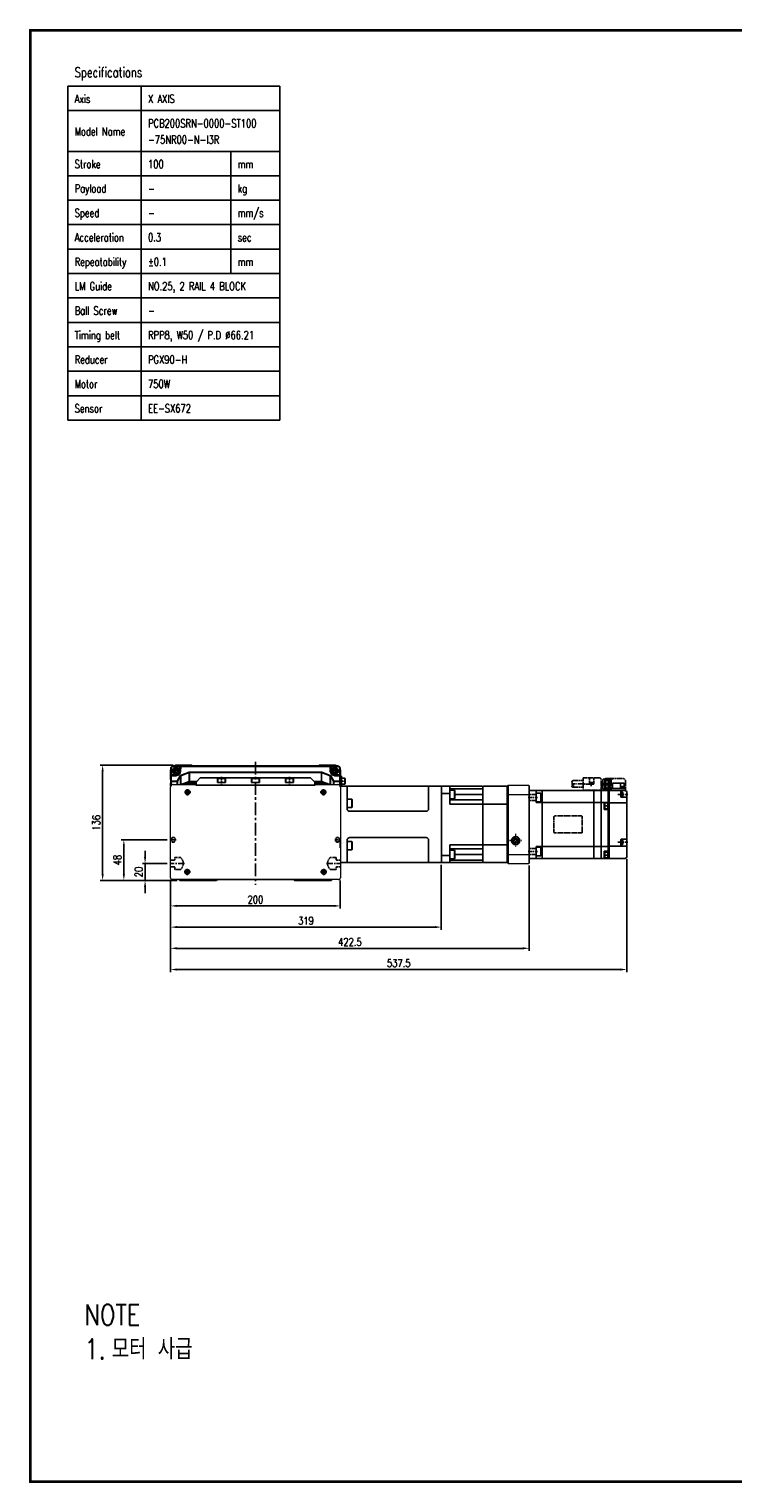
# Model space of a CAD drawing. Extents: x 8754 to 13695, y -84307 to -82568.
# Tile 1 of 34: x 8754 to 9583, y -84281 to -82568. Entities that reach past the tile are written whole.
import ezdxf

# ---------------------------------------------------------------- set-up
doc = ezdxf.new("R2010")
doc.units = 0
doc.header["$LTSCALE"] = 4
doc.header["$MEASUREMENT"] = 0
doc.linetypes.add('CENTER', pattern=[2, 1.25, -0.25, 0.25, -0.25])
doc.linetypes.add('HIDDEN', pattern=[0.375, 0.25, -0.125])
doc.layers.get('0').update_dxf_attribs({"linetype": 'CONTINUOUS'})
doc.layers.get('Defpoints').update_dxf_attribs({"linetype": 'CONTINUOUS'})
for name, color, linetype in [('0.CENTER', 1, 'CENTER'), ('CENTER', 1, 'CENTER'), ('CL', 1, 'CENTER'), ('DIMENSION', 4, 'CONTINUOUS'), ('HIDDEN', 3, 'HIDDEN'), ('THIN', 5, 'CONTINUOUS')]:
    doc.layers.add(name, color=color, linetype=linetype)
doc.styles.add('GHS', font='romans.shx', dxfattribs={"width": 0.8, "bigfont": 'ghs.shx'})
doc.styles.add('ROMANS', font='romans.shx', dxfattribs={"bigfont": 'whgtxt.shx'})
doc.dimstyles.new('P3', dxfattribs={"dimscale": 3, "dimtxt": 3, "dimasz": 2.5, "dimexe": 1, "dimexo": 1, "dimgap": 1, "dimtad": 1, "dimdec": 3, "dimdsep": 46, "dimtxsty": 'GHS', "dimcen": 0, "dimclrd": 4, "dimclre": 4, "dimclrt": 4, "dimadec": 0, "dimazin": 0, "dimtfac": 1, "dimtdec": 3, "dimtmove": 0, "dimatfit": 3, "dimfxl": 0, "dimtolj": 1, "dimarcsym": 0})

# ---------------------------------------------------------------- blocks, each defined once
blk = doc.blocks.new('A$C51E1496B')
for p, q in [((2.5, 4.5), (3.8, 5.2)), ((2.5, 3.8), (2.5, 4.5)), ((2.5, 3), (2.5, 3.8)), ((3.8, 2.3), (2.5, 3)), ((5, 4.5), (3.8, 5.2)), ((3.8, 2.3), (5, 3)), ((5, 3.8), (5, 4.5)), ((5, 3), (5, 3.8))]:
    blk.add_line(p, q)
for radius in [2.75, 2.4]:
    blk.add_circle((3.8, 3.8), radius)
at = {"layer": 'CENTER', "ltscale": 0.5}
for p, q in [((0, 3.8), (7.5, 3.8)), ((3.8, 7.5), (3.8, 0))]:
    blk.add_line(p, q, dxfattribs=at)
blk = doc.blocks.new('A$C3ACF6E50')
for p, q in [((0, 28), (0, 7.2)), ((0.5, 28), (0.5, 20)), ((0.5, 19), (0.5, 13.2)), ((6.1, 19.5), (1, 19.5)), ((1.8, 20.5), (6.1, 20.5)), ((3, 31), (196.5, 31)), ((3, 30.5), (10.7, 30.5)), ((7.4, 13.2), (11.1, 19.4)), ((7.8, 12.9), (11.5, 19.2)), ((10.6, 25), (10.7, 30.5)), ((11.5, 19.2), (11.5, 9)), ((11.7, 30), (11.6, 24.9)), ((11.6, 19.9), (21.6, 23.7)), ((11.8, 19.4), (21.8, 23.3)), ((11.8, 9), (11.8, 19.4)), ((12.2, 30.5), (187.3, 30.5)), ((21.8, 23.3), (21.8, 12.7)), ((22, 23.7), (177.5, 23.7)), ((22, 12.7), (22, 23.3)), ((22, 23.3), (177.5, 23.3)), ((177.5, 12.7), (177.5, 23.3)), ((177.7, 23.3), (177.7, 12.7)), ((187.7, 19.4), (177.7, 23.3)), ((187.9, 19.9), (177.9, 23.7)), ((187.7, 9), (187.7, 19.4)), ((187.8, 30), (187.9, 24.9)), ((188, 19.2), (188, 9)), ((191.7, 12.9), (188, 19.2)), ((192.1, 13.2), (188.4, 19.4)), ((188.9, 25), (188.8, 30.5)), ((196.5, 30.5), (188.8, 30.5)), ((197.7, 20.5), (193.4, 20.5)), ((193.4, 19.5), (198.5, 19.5)), ((199, 28), (199, 20)), ((199, 19), (199, 13.2)), ((199.5, 28), (199.5, 7.2)), ((0.5, 13.2), (7.4, 13.2)), ((0.5, 12.7), (7.4, 12.7)), ((0.5, 12.7), (0.5, 8)), ((7.4, 12.7), (7.4, 9)), ((7.8, 9), (7.8, 12.9)), ((21.8, 12.7), (12.1, 9)), ((22, 12.2), (13.4, 9)), ((22, 10.9), (16.8, 9)), ((18.3, 9), (22.2, 10.5)), ((30.4, 12.7), (22, 12.7)), ((30, 12.2), (22, 12.2)), ((29.8, 11), (22.3, 11)), ((22.3, 10.5), (29.8, 10.5)), ((177.5, 12.7), (169.1, 12.7)), ((177.5, 12.2), (169.5, 12.2)), ((177.2, 11), (169.8, 11)), ((169.8, 10.5), (177.2, 10.5)), ((181.2, 9), (177.3, 10.5)), ((177.5, 12.2), (186.1, 9)), ((177.5, 10.9), (182.7, 9)), ((177.7, 12.7), (187.4, 9)), ((191.7, 9), (191.7, 12.9)), ((199, 13.2), (192.1, 13.2)), ((192.1, 12.7), (192.1, 9)), ((199, 12.7), (192.1, 12.7)), ((199, 12.7), (199, 8))]:
    blk.add_line(p, q)
for centre, radius, start, end in [((3, 28), 3, 90, 180), ((1.8, 18.7), 1.8, 90, 180), ((3, 28), 2.5, 90, 180), ((1, 19), 0.5, 90, 180), ((6.1, 25), 4.5, 270, 359), ((6.1, 25), 5.5, 270, 359), ((11.2, 30.5), 0.5, 90, 179), ((12.2, 30), 0.5, 90, 179), ((187.3, 30), 0.5, 1, 90), ((193.4, 25), 5.5, 181, 270), ((188.3, 30.5), 0.5, 1, 90), ((193.4, 25), 4.5, 181, 270), ((196.5, 28), 3, 0, 90), ((196.5, 28), 2.5, 0, 90), ((197.7, 18.7), 1.8, 360, 90), ((198.5, 19), 0.5, 0, 90), ((0.5, 12.7), 0.5, 90.0001, 180), ((0.5, 12.2), 0.5, 89.9999, 180), ((7.4, 13.2), 0.517, 269.148, 322.1641), ((22, 12.2), 0.5, 90, 110.7044), ((22.3, 10), 1, 90, 110.6235), ((22.3, 10), 0.5, 90, 110.6235), ((177.2, 10), 1, 69.3765, 90), ((177.2, 10), 0.5, 69.3765, 90), ((177.5, 12.2), 0.5, 69.2956, 90), ((192.1, 13.2), 0.517, 217.8359, 270.852), ((199, 12.7), 0.5, 0, 89.9999), ((199, 12.2), 0.5, 0, 90.0001)]:
    blk.add_arc(centre, radius, start, end)
for points, knots in [([(11.1, 19.4), (11.1, 19.5), (11.1, 19.5), (11.2, 19.6), (11.2, 19.6), (11.3, 19.7), (11.4, 19.8), (11.5, 19.8), (11.6, 19.9)], [0, 0, 0, 0, 0.128272, 0.254292, 0.378824, 0.502663, 0.751269, 1, 1, 1, 1]), ([(11.8, 19.4), (11.7, 19.4), (11.7, 19.4), (11.7, 19.4), (11.6, 19.4), (11.6, 19.3), (11.5, 19.2), (11.5, 19.2), (11.5, 19.2)], [0, 0, 0, 0, 0.140706, 0.290762, 0.451055, 0.622313, 0.805131, 1, 1, 1, 1]), ([(21.6, 23.7), (21.7, 23.7), (21.7, 23.7), (21.8, 23.7), (21.9, 23.7), (21.9, 23.7), (22, 23.7)], [0, 0, 0, 0, 0.252217, 0.501608, 0.75019, 1, 1, 1, 1]), ([(22, 23.3), (22, 23.3), (21.9, 23.3), (21.9, 23.3), (21.8, 23.3), (21.8, 23.3)], [0, 0, 0, 0, 0.326026, 0.658119, 1, 1, 1, 1]), ([(177.9, 23.7), (177.8, 23.7), (177.8, 23.7), (177.7, 23.7), (177.6, 23.7), (177.6, 23.7), (177.5, 23.7)], [0, 0, 0, 0, 0.252217, 0.501608, 0.75019, 1, 1, 1, 1]), ([(177.5, 23.3), (177.5, 23.3), (177.6, 23.3), (177.6, 23.3), (177.7, 23.3), (177.7, 23.3)], [0, 0, 0, 0, 0.326026, 0.658119, 1, 1, 1, 1]), ([(187.7, 19.4), (187.8, 19.4), (187.8, 19.4), (187.8, 19.4), (187.9, 19.4), (187.9, 19.3), (188, 19.2), (188, 19.2), (188, 19.2)], [0, 0, 0, 0, 0.140706, 0.290762, 0.451055, 0.622313, 0.805131, 1, 1, 1, 1]), ([(188.4, 19.4), (188.4, 19.5), (188.4, 19.5), (188.3, 19.6), (188.3, 19.6), (188.2, 19.7), (188.1, 19.8), (188, 19.8), (187.9, 19.9)], [0, 0, 0, 0, 0.128272, 0.254292, 0.378824, 0.502663, 0.751269, 1, 1, 1, 1])]:
    blk.add_open_spline(points, degree=3, knots=knots)
blk = doc.blocks.new('QW')
for p, q in [((9392.5, -86260.2), (9392.7, -86260)), ((9392.5, -86271.6), (9392.5, -86260.2)), ((9398, -86255.2), (9398.5, -86254.7)), ((9398, -86255.7), (9398, -86255.2)), ((9398.5, -86254.7), (9417.5, -86254.7)), ((9417.5, -86254.7), (9418, -86255.2)), ((9418, -86255.2), (9418, -86255.7)), ((9567.5, -86254.7), (9567, -86255.2)), ((9567, -86255.2), (9567, -86255.7)), ((9586.5, -86254.7), (9567.5, -86254.7)), ((9587, -86255.2), (9586.5, -86254.7)), ((9587, -86255.7), (9587, -86255.2)), ((9592.5, -86260.2), (9592.2, -86260)), ((9592.5, -86271.6), (9592.5, -86260.2)), ((9392.7, -86271.6), (9392.5, -86271.6)), ((9392.5, -86275.9), (9392.7, -86275.9)), ((9392.5, -86279.7), (9392.5, -86275.9)), ((9392.6, -86279.9), (9392.5, -86279.7)), ((9413.9, -86277.7), (9413.9, -86276.7)), ((9421.5, -86276.2), (9422, -86276.2)), ((9422, -86276.2), (9422.5, -86276.7)), ((9563, -86276.2), (9562.5, -86276.7)), ((9563.5, -86276.2), (9563, -86276.2)), ((9571.1, -86277.7), (9571.1, -86276.7)), ((9592.2, -86271.6), (9592.5, -86271.6)), ((9592.5, -86275.9), (9592.2, -86275.9)), ((9592.3, -86279.9), (9592.5, -86279.7)), ((9592.5, -86279.7), (9592.5, -86275.9))]:
    blk.add_line(p, q)
for centre, start, end in [((9414.4, -86276.7), 169.7435, 180), ((9570.6, -86276.7), 0, 10.2565)]:
    blk.add_arc(centre, 0.5, start, end)
blk = doc.blocks.new('A$C2D5E1BEB')
at = {"color": 7, "linetype": 'Continuous', "lineweight": 15}
for p, q in [((0, 2.5), (0, 198.5)), ((2.1, 200.5), (109, 200.5)), ((112, 197.5), (112, 172.1)), ((111.7, 171.5), (111.9, 171.7)), ((111.5, 29.9), (111.5, 171.1)), ((111.9, 29.3), (111.7, 29.5)), ((112, 28.9), (112, 3.5)), ((109, 0.5), (2.1, 0.5))]:
    blk.add_line(p, q, dxfattribs=at)
for points, knots in [([(2.1, 200.5), (2, 200.5), (1.9, 200.5), (1.8, 200.5), (1.6, 200.5), (1.5, 200.4), (1.4, 200.4), (1.2, 200.3), (0.9, 200.2), (0.6, 199.9), (0.4, 199.6), (0.2, 199.3), (0.1, 199.1), (0.1, 198.8), (0, 198.6), (0, 198.5)], [0, 0, 0, 0, 0.045956, 0.091235, 0.136063, 0.180673, 0.225302, 0.270185, 0.385998, 0.500084, 0.613988, 0.729983, 0.819362, 0.908741, 1, 1, 1, 1]), ([(112, 197.5), (112, 197.5), (112, 197.7), (112, 197.9), (112, 198), (112, 198.2), (111.9, 198.4), (111.9, 198.6), (111.7, 198.8), (111.5, 199.2), (111.2, 199.6), (110.8, 200), (110.3, 200.2), (110, 200.4), (109.7, 200.4), (109.4, 200.5), (109.1, 200.5), (109, 200.5)], [0, 0, 0, 0, 0.039428, 0.078337, 0.116868, 0.155169, 0.193387, 0.231671, 0.27017, 0.385992, 0.500042, 0.613955, 0.729914, 0.797069, 0.863938, 0.931321, 1, 1, 1, 1]), ([(111.5, 171.1), (111.5, 171.2), (111.5, 171.2), (111.6, 171.3), (111.6, 171.3), (111.6, 171.4), (111.6, 171.5), (111.7, 171.5), (111.7, 171.5)], [0, 0, 0, 0, 0.171546, 0.337268, 0.5, 0.662732, 0.828454, 1, 1, 1, 1]), ([(111.9, 171.7), (111.9, 171.7), (111.9, 171.8), (112, 171.8), (112, 171.9), (112, 171.9), (112, 172), (112, 172), (112, 172.1)], [0, 0, 0, 0, 0.171546, 0.337268, 0.5, 0.662732, 0.828454, 1, 1, 1, 1]), ([(111.7, 29.5), (111.7, 29.5), (111.6, 29.5), (111.6, 29.6), (111.6, 29.7), (111.6, 29.7), (111.5, 29.8), (111.5, 29.8), (111.5, 29.9)], [0, 0, 0, 0, 0.1715465, 0.3372684, 0.5, 0.6627316, 0.8284535, 1, 1, 1, 1]), ([(112, 28.9), (112, 29), (112, 29), (112, 29.1), (112, 29.1), (112, 29.2), (111.9, 29.2), (111.9, 29.3), (111.9, 29.3)], [0, 0, 0, 0, 0.171546, 0.337268, 0.5, 0.662732, 0.828454, 1, 1, 1, 1]), ([(0, 2.5), (0, 2.5), (0, 2.4), (0.1, 2.2), (0.1, 2.1), (0.1, 1.9), (0.2, 1.8), (0.3, 1.6), (0.4, 1.4), (0.6, 1.1), (0.9, 0.8), (1.2, 0.7), (1.5, 0.6), (1.8, 0.5), (2, 0.5), (2.1, 0.5)], [0, 0, 0, 0, 0.045956, 0.091235, 0.136063, 0.180673, 0.225302, 0.270185, 0.385998, 0.500084, 0.613988, 0.729983, 0.819362, 0.908741, 1, 1, 1, 1]), ([(109, 0.5), (109.1, 0.5), (109.2, 0.5), (109.4, 0.5), (109.6, 0.5), (109.8, 0.6), (109.9, 0.6), (110.1, 0.7), (110.4, 0.8), (110.8, 1), (111.2, 1.4), (111.5, 1.8), (111.8, 2.2), (111.9, 2.6), (112, 2.9), (112, 3.2), (112, 3.4), (112, 3.5)], [0, 0, 0, 0, 0.039428, 0.078337, 0.116868, 0.155169, 0.193387, 0.231671, 0.27017, 0.385992, 0.500042, 0.613955, 0.729914, 0.797069, 0.863938, 0.931321, 1, 1, 1, 1])]:
    blk.add_open_spline(points, degree=3, knots=knots, dxfattribs=at)
blk = doc.blocks.new('A$C559F7BB4')
for p, q in [((3.3, 6.5), (5.3, 7.7)), ((3.3, 5.3), (3.3, 6.5)), ((3.3, 4.1), (3.3, 5.3)), ((5.3, 3), (3.3, 4.1)), ((5.3, 7.7), (7.3, 6.5)), ((7.3, 4.1), (5.3, 3)), ((7.3, 6.5), (7.3, 5.3)), ((7.3, 5.3), (7.3, 4.1))]:
    blk.add_line(p, q)
for radius in [4.25, 3.73]:
    blk.add_circle((5.3, 5.3), radius)
at = {"layer": 'CENTER'}
for p, q in [((0, 5.3), (10.5, 5.3)), ((5.3, 10.6), (5.3, 0))]:
    blk.add_line(p, q, dxfattribs=at)
blk = doc.blocks.new('A$C6147525E')
for p, q in [((-90, 0), (-89, -1)), ((-46, -1), (-45, 0)), ((-45, 0), (45, 0)), ((45, 0), (46, -1)), ((89, -1), (90, 0)), ((-89, -1), (-46, -1)), ((89, -1), (46, -1))]:
    blk.add_line(p, q)
blk = doc.blocks.new('A$C3C367657')
for p, q in [((-15, 9.5), (-20, 4.5)), ((-20, 4.5), (-20, 1)), ((-20, 1), (120, 1)), ((115, 9.5), (-15, 9.5)), ((5.3, 9.5), (5.3, 4.1)), ((5.3, 4.1), (14.8, 4.1)), ((14.8, 9.5), (14.8, 4.1)), ((45.3, 9.5), (45.3, 4.1)), ((45.3, 4.1), (54.8, 4.1)), ((54.8, 9.5), (54.8, 4.1)), ((85.3, 9.5), (85.3, 4.1)), ((85.3, 4.1), (94.8, 4.1)), ((94.8, 9.5), (94.8, 4.1)), ((115, 9.5), (120, 4.5)), ((120, 1), (120, 4.5))]:
    blk.add_line(p, q)
at = {"layer": 'CENTER', "ltscale": 0.5}
for p, q in [((10, 10.5), (10, 0)), ((90, 10.5), (90, 0))]:
    blk.add_line(p, q, dxfattribs=at)
blk = doc.blocks.new('A$C4E323714')
for p, q in [((0, 4.7), (0.5, 5)), ((8.5, 4.7), (0, 4.7)), ((0, 0), (0, 4.7)), ((8.5, 0), (0, 0)), ((8, 5), (0.5, 5)), ((8.5, 4.7), (8, 5)), ((8.5, 4.7), (8.5, 0))]:
    blk.add_line(p, q)
blk = doc.blocks.new('A$C4AFA7B4E')
for p, q in [((121, 45), (2, 45)), ((10, 45), (10, 18.5)), ((106, 45), (106, 18.5)), ((121, 45), (121, -45)), ((103, 15.5), (13, 15.5)), ((103, -15.5), (13, -15.5)), ((10, -18.5), (10, -45)), ((106, -18.5), (106, -45)), ((121, -45), (2, -45))]:
    blk.add_line(p, q)
for centre, start, end in [((13, 18.5), 180, 270), ((103, 18.5), 270, 0), ((13, -18.5), 90, 180), ((103, -18.5), 0, 90)]:
    blk.add_arc(centre, 3, start, end)
blk = doc.blocks.new('A$C542E2488')
for p, q in [((-115, -38), (-115, 38)), ((-113.5, 42.4), (-96.5, 42.4)), ((-113.5, 42.4), (-113.5, 40)), ((-113.5, 40), (-93, 40)), ((-112, 48.8), (-98, 48.8)), ((-112, 42.4), (-112, 48.8)), ((-112, 43.4), (-107.7, 43.4)), ((-111.4, 44), (-111.4, 43.4)), ((-109.7, 44.7), (-110.6, 44.2)), ((-110.5, 35.5), (-109.8, 36.7)), ((-110.5, 35.5), (-109.8, 34.3)), ((-109.7, 44.7), (-108.8, 44.2)), ((-109.5, 38.2), (-108.5, 38.2)), ((-108, 38.5), (-108.5, 38.5)), ((-108.5, 32.5), (-108.5, 38.5)), ((-108, 44), (-107.9, 43.4)), ((-108, 39), (-108, 32.4)), ((-107.7, 48.8), (-107.7, 43.4)), ((-98, 48.8), (-98, 42.4)), ((-96.5, 42.4), (-96.5, 40)), ((-96.5, 42.4), (-96.5, 40)), ((-94, -40), (-94, 40)), ((-93, 33), (-93, 40)), ((-93, -40), (-93, 39.9)), ((-92.6, 40), (-85, 40)), ((-84.7, 40), (-0.5, 40)), ((-84.7, 40), (-84.7, -40)), ((-76.2, -40), (-76.2, 40)), ((-15.2, -40), (-15.2, 40)), ((-8, 26), (-8, 40)), ((0, -39.8), (0, 39.8)), ((-114, 32), (-108.4, 32)), ((-114, 25.5), (-93, 25.5)), ((-109.5, 32.8), (-108.5, 32.7)), ((-108, 32.5), (-108.5, 32.5)), ((-93, 26), (-8, 26)), ((-92.6, 25.5), (-93, 24.9)), ((-93, 19.2), (-93, 24.9)), ((-92.6, 18.5), (-93, 19.2)), ((-93, 17.5), (-88.2, 17.5)), ((-89, 25.5), (-92.6, 25.5)), ((-92.6, 18.5), (-92.6, 25.5)), ((-92.6, 18.5), (-89, 18.5)), ((-88.2, 26), (-89, 26)), ((-89, 26), (-89, 18)), ((-88.2, 18), (-89, 18)), ((-88.2, 26), (-88.2, 17.5)), ((-84.7, 29.3), (-84.7, 29.3)), ((-114, -17.5), (-108.4, -17.5)), ((-114, -25.5), (-93, -25.5)), ((-110.5, -21), (-109.8, -19.8)), ((-110.5, -21), (-109.8, -22.2)), ((-109.5, -18.3), (-108.5, -18.3)), ((-109.5, -23.7), (-108.5, -23.8)), ((-108.5, -18), (-108.5, -24)), ((-108, -18), (-108.5, -18)), ((-108, -24), (-108.5, -24)), ((-108, -25), (-108, -17.9)), ((-93, -26), (-8, -26)), ((-93, -31.5), (-88.2, -31.5)), ((-92.6, -32.5), (-93, -33.1)), ((-93, -33.1), (-93, -38.8)), ((-92.6, -32.5), (-92.6, -39.5)), ((-92.6, -32.5), (-89, -32.5)), ((-89, -40), (-89, -32)), ((-88.2, -32), (-89, -32)), ((-88.2, -31.5), (-88.2, -40)), ((-8, -40), (-8, -26)), ((-113, -40), (-0.5, -40)), ((-92.6, -39.5), (-93, -38.8)), ((-89, -39.5), (-92.6, -39.5)), ((-88.2, -40), (-89, -40))]:
    blk.add_line(p, q)
for centre, radius, start, end in [((-113, 38), 2, 90, 180), ((-110.8, 43.9), 0.6, 106.3877, 175), ((-109.7, 40.2), 4.5, 73.6123, 106.3877), ((-103.5, 35.5), 7, 162.4732, 197.5268), ((-109.4, 37.4), 0.8, 95, 162.4732), ((-108.6, 43.9), 0.6, 5, 73.6123), ((-107, 39), 1, 90, 180), ((-92.6, 39.4), 0.6, 90, 125.6853), ((-85, 39.4), 0.6, 54.3147, 90), ((-0.5, 39.2), 0.8, 46.5675, 90), ((-114, 31), 1, 90, 180), ((-114, 24.5), 1, 90, 180), ((-109.4, 33.6), 0.8, 197.5268, 265), ((-108.4, 32.4), 0.4, 270, 0), ((-114, -16.5), 1, 180, 270), ((-114, -24.5), 1, 180, 270), ((-103.5, -21), 7, 162.4732, 197.5268), ((-109.4, -19.1), 0.8, 95, 162.4732), ((-109.4, -22.9), 0.8, 197.5268, 265), ((-108.4, -17.9), 0.4, 0, 90), ((-107, -25), 1, 180, 210), ((-113, -38), 2, 180, 270), ((-0.5, -39.2), 0.8, 270, 313.4325)]:
    blk.add_arc(centre, radius, start, end)
at = {"layer": 'CENTER'}
for p, q in [((-104.5, 35.5), (-116.1, 35.5)), ((-109.7, 45.6), (-109.7, 41.7)), ((-73.1, 50.1), (-73.1, 45.3)), ((-49.6, 47.9), (-65.7, 47.9)), ((-93.6, 22), (-87.4, 22)), ((1.2, 31.8), (-9.6, 31.8)), ((-104.5, -21), (-116.1, -21)), ((1.2, -31.8), (-9.6, -31.8)), ((-93.6, -36), (-87.4, -36))]:
    blk.add_line(p, q, dxfattribs=at)
at = {"layer": 'HIDDEN'}
for p, q in [((-113.5, 42.4), (-113.5, 51.6)), ((-111.1, 54), (-95.6, 54)), ((-96.5, 42.4), (-96.5, 51.6)), ((-95.3, 54), (-95.5, 53.8)), ((-95.3, 54), (-89.4, 54)), ((-90.3, 54), (-95.2, 54)), ((-90.2, 53.8), (-95.1, 53.8)), ((-90.1, 53.4), (-95.1, 53.4)), ((-90, 52.8), (-95, 52.8)), ((-89.9, 52.1), (-94.9, 52.1)), ((-89.2, 53.4), (-87.4, 53.4)), ((-89.1, 52.8), (-87.4, 52.8)), ((-84.7, 53.1), (-84.7, 40)), ((-64, 55), (-82.7, 55)), ((-76.2, 53.5), (-76.2, 47.4)), ((-71, 53.5), (-71, 48.9)), ((-63.5, 54.5), (-63.5, 40)), ((-51.2, 51.9), (-63.5, 51.9)), ((-96.5, 40.8), (-95.6, 40.8)), ((-95.5, 41), (-95.3, 40.8)), ((-95.3, 40.8), (-89.4, 40.8)), ((-90.3, 40.8), (-95.2, 40.8)), ((-90.1, 41.4), (-95.1, 41.4)), ((-90.2, 41), (-95.1, 41)), ((-90, 42), (-95, 42)), ((-89.9, 42.7), (-94.9, 42.7)), ((-89.8, 51.2), (-94.8, 51.2)), ((-89.8, 50.2), (-94.8, 50.2)), ((-89.8, 44.6), (-94.8, 44.6)), ((-89.8, 43.6), (-94.8, 43.6)), ((-89.8, 49.1), (-94.7, 49.1)), ((-89.7, 48), (-94.7, 48)), ((-89.7, 46.8), (-94.7, 46.8)), ((-89.8, 45.7), (-94.7, 45.7)), ((-89.8, 47.4), (-84.7, 47.4)), ((-89.2, 41.4), (-87.4, 41.4)), ((-89.1, 42), (-87.4, 42)), ((-88.8, 48.2), (-87.2, 48.2)), ((-88.8, 46.6), (-87.2, 46.6)), ((-86.6, 50.6), (-84.7, 50.6)), ((-86.6, 44.1), (-84.7, 44.1)), ((-84.7, 40.4), (-63.5, 40.4)), ((-63.5, 47.4), (-76.2, 47.4)), ((-75.6, 47.9), (-70.6, 47.9)), ((-75.6, 47.9), (-75.6, 47.4)), ((-75.3, 48.7), (-75.3, 47.9)), ((-73.1, 49.6), (-74, 49.1)), ((-73.1, 49.6), (-72.2, 49.1)), ((-70.9, 48.7), (-70.8, 47.9)), ((-70.6, 47.9), (-70.6, 47.4)), ((-51.2, 43.9), (-63.5, 43.9)), ((-8, 35.3), (0, 35.3)), ((-8, 28.3), (0, 28.3)), ((-62.5, 9), (-62.5, -9)), ((-61.5, 10), (-30, 10)), ((-29, -9), (-29, 9)), ((-61.5, -10), (-30, -10)), ((-8, -28.3), (0, -28.3)), ((-8, -35.3), (0, -35.3))]:
    blk.add_line(p, q, dxfattribs=at)
for points in [[(-95.6, 40.8), (-95.6, 40.8), (-95.5, 40.9), (-95.5, 41), (-95.4, 41.2), (-95.4, 41.4), (-95.4, 41.7), (-95.3, 42), (-95.3, 42.3), (-95.2, 42.7), (-95.2, 43.2), (-95.2, 43.6), (-95.1, 44.1), (-95.1, 44.6), (-95.1, 45.1), (-95.1, 45.7), (-95.1, 46.3), (-95.1, 46.8), (-95.1, 47.4), (-95.1, 48), (-95.1, 48.5), (-95.1, 49.1), (-95.1, 49.7), (-95.1, 50.2), (-95.1, 50.7), (-95.2, 51.2), (-95.2, 51.6), (-95.2, 52.1), (-95.3, 52.5), (-95.3, 52.8), (-95.4, 53.1), (-95.4, 53.4), (-95.4, 53.6), (-95.5, 53.8), (-95.5, 53.9), (-95.6, 54), (-95.6, 54)], [(-95.3, 40.8), (-95.3, 40.8), (-95.2, 40.8), (-95.2, 40.9), (-95.1, 41), (-95.1, 41.2), (-95, 41.5), (-95, 41.7), (-95, 42.1), (-94.9, 42.4), (-94.9, 42.8), (-94.8, 43.3), (-94.8, 43.8), (-94.8, 44.3), (-94.8, 44.8), (-94.7, 45.4), (-94.7, 45.9), (-94.7, 46.5), (-94.7, 47.1), (-94.7, 47.7), (-94.7, 48.3), (-94.7, 48.9), (-94.7, 49.4), (-94.8, 50), (-94.8, 50.5), (-94.8, 51), (-94.8, 51.5), (-94.9, 52), (-94.9, 52.4), (-95, 52.7), (-95, 53.1), (-95, 53.3), (-95.1, 53.6), (-95.1, 53.8), (-95.2, 53.9), (-95.2, 54), (-95.3, 54), (-95.3, 54)], [(-90.3, 40.8), (-90.3, 40.8), (-90.2, 40.9), (-90.2, 41), (-90.1, 41.2), (-90.1, 41.4), (-90, 41.7), (-90, 42), (-89.9, 42.3), (-89.9, 42.7), (-89.9, 43.2), (-89.8, 43.6), (-89.8, 44.1), (-89.8, 44.6), (-89.8, 45.1), (-89.8, 45.7), (-89.7, 46.3), (-89.7, 46.8), (-89.7, 47.4), (-89.7, 48), (-89.7, 48.5), (-89.8, 49.1), (-89.8, 49.7), (-89.8, 50.2), (-89.8, 50.7), (-89.8, 51.2), (-89.9, 51.6), (-89.9, 52.1), (-89.9, 52.5), (-90, 52.8), (-90, 53.1), (-90.1, 53.4), (-90.1, 53.6), (-90.2, 53.8), (-90.2, 53.9), (-90.3, 54), (-90.3, 54)], [(-89.2, 53.4), (-89.2, 53.7), (-89.3, 53.8), (-89.4, 54), (-89.4, 54)], [(-88.8, 48.2), (-88.9, 48.8), (-88.9, 49.4), (-88.9, 50), (-88.9, 50.5), (-88.9, 51.1), (-89, 51.5), (-89, 52), (-89, 52.4), (-89.1, 52.8)], [(-86.9, 41.8), (-86.9, 42), (-86.8, 42.2), (-86.8, 42.5), (-86.7, 42.9), (-86.7, 43.2), (-86.7, 43.6), (-86.6, 44.1), (-86.6, 44.5), (-86.6, 45), (-86.6, 45.5), (-86.6, 46.1), (-86.6, 46.6), (-86.6, 47.1), (-86.6, 47.7), (-86.6, 48.2), (-86.6, 48.7), (-86.6, 49.3), (-86.6, 49.8), (-86.6, 50.3), (-86.6, 50.7), (-86.7, 51.2), (-86.7, 51.6), (-86.7, 51.9), (-86.8, 52.3), (-86.8, 52.6), (-86.9, 52.8), (-86.9, 53)], [(-51.2, 51.9), (-50.5, 50.9), (-50.2, 49.9), (-50.5, 48.9), (-51.2, 47.9), (-51.8, 47), (-52.2, 45.9), (-51.8, 44.6), (-51.2, 43.9), (-50.5, 44.5), (-50.2, 45.8), (-50.4, 46.9), (-51.1, 47.8)], [(-89.4, 40.8), (-89.4, 40.8), (-89.3, 41), (-89.2, 41.1), (-89.2, 41.4)], [(-89.1, 42), (-89, 42.4), (-89, 42.8), (-89, 43.3), (-88.9, 43.7), (-88.9, 44.3), (-88.9, 44.8), (-88.9, 45.4), (-88.9, 46), (-88.8, 46.6)]]:
    blk.add_lwpolyline(points, dxfattribs=at)
for centre, radius, start, end in [((-111.1, 51.6), 2.4, 90, 180), ((-98.9, 51.6), 2.4, 0, 90), ((-87.4, 52.8), 0.6, 23.2768, 90), ((-87.4, 52.2), 0.6, 13.8333, 90), ((-82.7, 53), 2, 90, 180), ((-77.7, 53.5), 1.5, 0, 90), ((-69.5, 53.5), 1.5, 90, 180), ((-64, 54.5), 0.5, 0, 90), ((-87.4, 42.6), 0.6, 270, 346.1667), ((-87.4, 42), 0.6, 270, 336.7232), ((-87.2, 48.8), 0.6, 270, 0), ((-87.2, 46), 0.6, 0, 90), ((-74.5, 48.6), 0.8, 105.4427, 175), ((-73.1, 43.6), 6, 74.5573, 105.4427), ((-71.7, 48.6), 0.8, 5, 74.5573), ((-61.5, 9), 1, 90, 180), ((-30, 9), 1, 0, 90), ((-61.5, -9), 1, 180, 270), ((-30, -9), 1, 270, 0)]:
    blk.add_arc(centre, radius, start, end, dxfattribs=at)
blk = doc.blocks.new('A$C58104034')
for p, q in [((-4.3, 6), (-5, 5.6)), ((-5, 2.3), (-5, 5.6)), ((-2, 5.6), (-5, 5.6)), ((-5, 0), (-5, 2.3)), ((5, 0), (-5, 0)), ((4.3, 6), (-4.3, 6)), ((5, 5.6), (-2, 5.6)), ((5, 5.6), (4.3, 6)), ((5, 5.6), (5, 0))]:
    blk.add_line(p, q)
blk = doc.blocks.new('A$C5DFC24A5')
for p, q in [((-103, 45), (-103.5, 44.5)), ((-103.5, 44.5), (-103.5, -44.5)), ((-103.5, 36.6), (-93.5, 36.6)), ((-103, 45), (-55, 45)), ((-94, 45), (-93.5, 44.5)), ((-93.5, 44.5), (-93.5, 24)), ((-93.5, 42.1), (-54.5, 42.1)), ((-87.5, 35.4), (-54.5, 35.4)), ((-55, 45), (-54.5, 44.5)), ((-54, 45), (-54.5, 44.5)), ((-54.5, 44.5), (-54.5, -44.5)), ((-54, 45), (-26, 45)), ((0, 45.5), (0, -45.5)), ((-93.5, 28.9), (-54.5, 28.9)), ((-93.5, 24), (-26, 24)), ((-16, -16.1), (-18.5, -17.6)), ((-16, -16.1), (-18.5, -17.6)), ((-13.5, -17.6), (-16, -16.1)), ((-13.5, -17.6), (-16, -16.1)), ((-93.5, -24), (-26, -24)), ((-93.5, -24), (-93.5, -44.5)), ((-93.5, -28.9), (-54.5, -28.9)), ((-18.5, -17.6), (-18.5, -20.4)), ((-18.5, -17.6), (-18.5, -20.4)), ((-18.5, -20.4), (-16, -21.9)), ((-16, -21.9), (-13.5, -20.4)), ((-13.5, -20.4), (-13.5, -17.6)), ((-13.5, -20.4), (-13.5, -17.6)), ((-103.5, -36.6), (-93.5, -36.6)), ((-103, -45), (-103.5, -44.5)), ((-103, -45), (-55, -45)), ((-94, -45), (-93.5, -44.5)), ((-93.5, -42.1), (-54.5, -42.1)), ((-87.5, -35.4), (-54.5, -35.4)), ((-55, -45), (-54.5, -44.5)), ((-54, -45), (-54.5, -44.5)), ((-54, -45), (-26, -45))]:
    blk.add_line(p, q)
at = {"color": 7, "linetype": 'Continuous', "lineweight": 15}
for p, q in [((-26.5, 45), (-26.5, -45)), ((-25, 46), (-26, 45)), ((-26, 45), (-26, -45)), ((-25, 35.3), (-26, 35)), ((-25, 46), (-25, -46)), ((-0.5, 46), (-25, 46)), ((-25, 35.3), (0, 35.3)), ((-0.5, 46), (0, 45.5)), ((-25, -35.3), (-26, -35)), ((-26, -45), (-25, -46)), ((-25, -35.3), (0, -35.3)), ((-25, -46), (-0.5, -46)), ((-0.5, -46), (0, -45.5))]:
    blk.add_line(p, q, dxfattribs=at)
blk.add_circle((-16, -19), 4.86)
at = {"layer": 'CL', "lineweight": 15}
blk.add_line((-16, -11.1), (-16, -26.9), dxfattribs=at)
at = {"layer": 'CL'}
blk.add_line((-23.4, -19), (-9.1, -19), dxfattribs=at)
blk.add_line((-23.4, -19), (-9.1, -19), dxfattribs=at)
blk.add_circle((-16, -19), 4.28, dxfattribs=at)
blk = doc.blocks.new('A$C21213D4A')
blk.add_line((231.7, 40.7), (231.7, 48.6))
at = {"layer": 'HIDDEN'}
for p, q in [((31.7, 51.7), (33.7, 51.7)), ((33.7, 51.7), (33.7, 53)), ((33.7, 53), (36.2, 53)), ((36.2, 53), (36.2, 51.7)), ((36.2, 51.7), (37.2, 51.7)), ((37.2, 51.7), (37.2, 48.6)), ((226.2, 48.6), (226.2, 51.7)), ((226.2, 51.7), (227.2, 51.7)), ((227.2, 51.7), (227.2, 53)), ((227.2, 53), (229.7, 53)), ((229.7, 53), (229.7, 51.7)), ((229.7, 51.7), (231.7, 51.7)), ((33.7, 48.6), (31.7, 48.6)), ((33.7, 47.4), (33.7, 48.6)), ((36.2, 47.4), (33.7, 47.4)), ((37.2, 48.6), (36.2, 48.6)), ((36.2, 48.6), (36.2, 47.4)), ((227.2, 48.6), (226.2, 48.6)), ((227.2, 47.4), (227.2, 48.6)), ((229.7, 47.4), (227.2, 47.4)), ((231.7, 48.6), (229.7, 48.6)), ((229.7, 48.6), (229.7, 47.4)), ((32.2, 26.3), (36.2, 26.3)), ((36.2, 18.1), (32.2, 18.1)), ((36.7, 26.8), (36.7, 28.8)), ((36.7, 15.5), (36.7, 17.6)), ((37.2, 29.3), (43.3, 29.3)), ((46.7, 22.7), (47.2, 22.2)), ((47.2, 22.2), (46.7, 21.7)), ((216.2, 22.2), (216.7, 22.7)), ((216.7, 21.7), (216.2, 22.2)), ((220.1, 29.3), (226.2, 29.3)), ((226.7, 28.8), (226.7, 26.8)), ((226.7, 17.6), (226.7, 15.5)), ((227.2, 26.3), (231.2, 26.3)), ((231.2, 18.1), (227.2, 18.1)), ((43.3, 15), (37.2, 15)), ((226.2, 15), (220.1, 15))]:
    blk.add_line(p, q, dxfattribs=at)
for centre, radius, start, end in [((32.2, 26.8), 0.5, 180, 270), ((32.2, 17.6), 0.5, 90, 180), ((36.2, 26.8), 0.5, 270, 0), ((36.2, 17.6), 0.5, 0, 90), ((37.2, 28.8), 0.5, 90, 180), ((43.3, 28.8), 0.5, 47.0327, 90), ((37.1, 22.2), 9.59, 3.0717, 47.0327), ((37.1, 22.2), 9.59, 312.9673, 356.9283), ((226.3, 22.2), 9.59, 132.9673, 176.9283), ((226.3, 22.2), 9.59, 183.0717, 227.0327), ((220.1, 28.8), 0.5, 90, 132.9673), ((226.2, 28.8), 0.5, 0, 90), ((227.2, 26.8), 0.5, 180, 270), ((227.2, 17.6), 0.5, 90, 180), ((231.2, 26.8), 0.5, 270, 0), ((231.2, 17.6), 0.5, 0, 90), ((37.2, 15.5), 0.5, 180, 270), ((43.3, 15.5), 0.5, 270, 312.9673), ((220.1, 15.5), 0.5, 227.0327, 270), ((226.2, 15.5), 0.5, 270, 0)]:
    blk.add_arc(centre, radius, start, end, dxfattribs=at)
blk = doc.blocks.new('*D61')
at = {"color": 4, "lineweight": -2}
for p, q in [((8890.4, -83543.8), (8890.4, -83536.3)), ((8916.4, -83551.3), (8887.4, -83551.3)), ((8890.4, -83551.3), (8890.4, -83571.3)), ((8928.4, -83571.3), (8887.4, -83571.3)), ((8890.4, -83578.8), (8890.4, -83586.3))]:
    blk.add_line(p, q, dxfattribs=at)
at = {"color": 4}
for points in [[(8889.2, -83543.8), (8891.7, -83543.8), (8890.4, -83551.3)], [(8889.2, -83578.8), (8891.7, -83578.8), (8890.4, -83571.3)]]:
    blk.add_solid(points, dxfattribs=at)
at = {"layer": 'Defpoints', "color": 0}
for p in [(8919.4, -83551.3), (8890.4, -83571.3), (8931.4, -83571.3)]:
    blk.add_point(p, dxfattribs=at)
at = {"color": 4, "insert": (8882.9, -83561.3), "char_height": 9, "attachment_point": 5, "rotation": 90, "style": 'GHS'}
blk.add_mtext('\\A1;20', dxfattribs=at)
blk = doc.blocks.new('*D62')
at = {"color": 4, "lineweight": -2}
for p, q in [((8916.4, -83523.3), (8862.4, -83523.3)), ((8865.4, -83530.8), (8865.4, -83563.8)), ((8928.4, -83571.3), (8862.4, -83571.3))]:
    blk.add_line(p, q, dxfattribs=at)
at = {"color": 4}
for points in [[(8864.2, -83530.8), (8866.7, -83530.8), (8865.4, -83523.3)], [(8864.2, -83563.8), (8866.7, -83563.8), (8865.4, -83571.3)]]:
    blk.add_solid(points, dxfattribs=at)
at = {"layer": 'Defpoints', "color": 0}
for p in [(8919.4, -83523.3), (8865.4, -83571.3), (8931.4, -83571.3)]:
    blk.add_point(p, dxfattribs=at)
at = {"color": 4, "insert": (8857.9, -83547.3), "char_height": 9, "attachment_point": 5, "rotation": 90, "style": 'GHS'}
blk.add_mtext('\\A1;48', dxfattribs=at)
blk = doc.blocks.new('*D63')
at = {"color": 4, "lineweight": -2}
for p, q in [((8923.4, -83435.3), (8837.4, -83435.3)), ((8840.4, -83563.8), (8840.4, -83442.8)), ((8928.4, -83571.3), (8837.4, -83571.3))]:
    blk.add_line(p, q, dxfattribs=at)
at = {"color": 4}
for points in [[(8839.2, -83442.8), (8841.7, -83442.8), (8840.4, -83435.3)], [(8839.2, -83563.8), (8841.7, -83563.8), (8840.4, -83571.3)]]:
    blk.add_solid(points, dxfattribs=at)
at = {"layer": 'Defpoints', "color": 0}
for p in [(8840.4, -83435.3), (8926.4, -83435.3), (8931.4, -83571.3)]:
    blk.add_point(p, dxfattribs=at)
at = {"color": 4, "insert": (8832.9, -83503.3), "char_height": 9, "attachment_point": 5, "rotation": 90, "style": 'GHS'}
blk.add_mtext('\\A1;136', dxfattribs=at)
blk = doc.blocks.new('*D64')
at = {"color": 4, "lineweight": -2}
for p, q in [((8920.4, -83571.3), (8920.4, -83604.3)), ((9120.4, -83571.3), (9120.4, -83604.3)), ((8927.9, -83601.3), (9112.9, -83601.3))]:
    blk.add_line(p, q, dxfattribs=at)
at = {"color": 4}
for points in [[(8927.9, -83600), (8927.9, -83602.5), (8920.4, -83601.3)], [(9112.9, -83600), (9112.9, -83602.5), (9120.4, -83601.3)]]:
    blk.add_solid(points, dxfattribs=at)
at = {"layer": 'Defpoints', "color": 0}
for p in [(8920.4, -83568.3), (9120.4, -83568.3), (9120.4, -83601.3)]:
    blk.add_point(p, dxfattribs=at)
at = {"color": 4, "insert": (9020.4, -83593.8), "char_height": 9, "attachment_point": 5, "style": 'GHS'}
blk.add_mtext('\\A1;200', dxfattribs=at)
blk = doc.blocks.new('*D65')
at = {"color": 4, "lineweight": -2}
for p, q in [((9239.4, -83552.8), (9239.4, -83629.3)), ((8920.4, -83571.3), (8920.4, -83629.3)), ((8927.9, -83626.3), (9231.9, -83626.3))]:
    blk.add_line(p, q, dxfattribs=at)
at = {"color": 4}
for points in [[(8927.9, -83625), (8927.9, -83627.5), (8920.4, -83626.3)], [(9231.9, -83625), (9231.9, -83627.5), (9239.4, -83626.3)]]:
    blk.add_solid(points, dxfattribs=at)
at = {"layer": 'Defpoints', "color": 0}
for p in [(9239.4, -83549.8), (8920.4, -83568.3), (9239.4, -83626.3)]:
    blk.add_point(p, dxfattribs=at)
at = {"color": 4, "insert": (9079.9, -83618.8), "char_height": 9, "attachment_point": 5, "style": 'GHS'}
blk.add_mtext('\\A1;319', dxfattribs=at)
blk = doc.blocks.new('*D66')
at = {"color": 4, "lineweight": -2}
for p, q in [((9342.9, -83553.8), (9342.9, -83654.3)), ((8920.4, -83571.3), (8920.4, -83654.3)), ((8927.9, -83651.3), (9335.4, -83651.3))]:
    blk.add_line(p, q, dxfattribs=at)
at = {"color": 4}
for points in [[(8927.9, -83650), (8927.9, -83652.5), (8920.4, -83651.3)], [(9335.4, -83650), (9335.4, -83652.5), (9342.9, -83651.3)]]:
    blk.add_solid(points, dxfattribs=at)
at = {"layer": 'Defpoints', "color": 0}
for p in [(9342.9, -83550.8), (8920.4, -83568.3), (9342.9, -83651.3)]:
    blk.add_point(p, dxfattribs=at)
at = {"color": 4, "insert": (9131.7, -83643.8), "char_height": 9, "attachment_point": 5, "style": 'GHS'}
blk.add_mtext('\\A1;422.5', dxfattribs=at)
blk = doc.blocks.new('*D67')
at = {"color": 4, "lineweight": -2}
for p, q in [((9457.9, -83546.3), (9457.9, -83679.3)), ((8920.4, -83571.3), (8920.4, -83679.3)), ((8927.9, -83676.3), (9450.4, -83676.3))]:
    blk.add_line(p, q, dxfattribs=at)
at = {"color": 4}
for points in [[(8927.9, -83675), (8927.9, -83677.5), (8920.4, -83676.3)], [(9450.4, -83675), (9450.4, -83677.5), (9457.9, -83676.3)]]:
    blk.add_solid(points, dxfattribs=at)
at = {"layer": 'Defpoints', "color": 0}
for p in [(9457.9, -83543.3), (8920.4, -83568.3), (9457.9, -83676.3)]:
    blk.add_point(p, dxfattribs=at)
at = {"color": 4, "insert": (9189.2, -83668.8), "char_height": 9, "attachment_point": 5, "style": 'GHS'}
blk.add_mtext('\\A1;537.5', dxfattribs=at)
blk = doc.blocks.new('A$C3389219C')
for p, q in [((-3.7, 3.5), (-4, 3)), ((-4, 3), (-4, -3)), ((-3.7, -3.5), (-3.7, 3.5)), ((0, 3.5), (-3.7, 3.5)), ((0, -3.5), (0, 3.5)), ((-3.7, -3.5), (-4, -3)), ((-3.7, -3.5), (0, -3.5))]:
    blk.add_line(p, q)
blk = doc.blocks.new('A$C27791318')
for p, q in [((1.5, 3.5), (5.2, 3.5)), ((5.2, -3.5), (5.2, 3.5)), ((5.2, 3.5), (5.5, 3)), ((5.5, 3), (5.5, -3)), ((5.2, -3.5), (1.5, -3.5)), ((5.2, -3.5), (5.5, -3))]:
    blk.add_line(p, q)
at = {"ltscale": 3, "xscale": -1}
blk.add_blockref('A$C3389219C', (1.5, 0), dxfattribs=at)
blk = doc.blocks.new('A$C6A1566EC')
at = {"layer": 'THIN'}
for p, q in [((0, 102.5), (42.5, 102.5)), ((0, 102.5), (0, 0)), ((42.5, 102.5), (42.5, 0)), ((0, 95), (42.5, 95)), ((0, 82.5), (42.5, 82.5)), ((27.5, 82.5), (27.5, 45)), ((0, 75), (42.5, 75)), ((0, 67.5), (42.5, 67.5)), ((0, 60), (42.5, 60)), ((0, 52.5), (42.5, 52.5)), ((0, 45), (42.5, 45)), ((0, 37.5), (42.5, 37.5)), ((0, 30), (42.5, 30)), ((0, 22.5), (42.5, 22.5)), ((0, 15), (42.5, 15)), ((0, 7.5), (42.5, 7.5)), ((0, 0), (42.5, 0))]:
    blk.add_line(p, q, dxfattribs=at)
at = {"layer": 'DIMENSION', "style": 'ROMANS', "width": 0.75}
for s, p in [('mm', (29.56, 77.35)), ('kg', (29.56, 69.85)), ('mm/s', (29.56, 62.35)), ('sec', (29.56, 54.85)), ('mm', (29.56, 47.35))]:
    blk.add_text(s, height=2.5, dxfattribs=at).set_placement(p)

msp = doc.modelspace()

# ---------------------------------------------------------------- linework, layer by layer
for p, q in [((9120.4455, -83460.292), (9120.4455, -83448.292)), ((9120.4455, -83448.292), (9121.9455, -83448.292))]:
    msp.add_line(p, q)
at = {"const_width": 2.88}
msp.add_lwpolyline([(8755.259, -84279.9476), (8755.259, -82569.2276), (11174.459, -82569.2276), (11174.459, -84279.9476)], close=True, dxfattribs=at)
msp.add_lwpolyline([(9121.9455, -83448.292), (9121.9455, -83460.292)])
at = {"layer": '0.CENTER', "ltscale": 3}
msp.add_line((9020.4455, -83431.292), (9020.4455, -83576.292), dxfattribs=at)
at = {"layer": 'CENTER', "ltscale": 0.3}
msp.add_line((9119.4455, -83454.292), (9126.9455, -83454.292), dxfattribs=at)
at = {"layer": 'CENTER', "ltscale": 0.5}
for p, q in [((8919.4455, -83523.292), (8926.9455, -83523.292)), ((9121.4455, -83523.292), (9113.9455, -83523.292))]:
    msp.add_line(p, q, dxfattribs=at)
at = {"layer": 'CENTER', "ltscale": 1.5}
for p, q in [((8936.8007, -83551.292), (8919.4455, -83551.292)), ((9104.0903, -83551.292), (9121.4455, -83551.292))]:
    msp.add_line(p, q, dxfattribs=at)
at = {"layer": 'HIDDEN'}
for p, q in [((9121.9455, -83452.042), (9120.4455, -83452.042)), ((9121.9455, -83456.542), (9120.4455, -83456.542))]:
    msp.add_line(p, q, dxfattribs=at)
at = {"layer": 'THIN'}
for p, q in [((8799.5574, -82635.114), (8885.9574, -82635.114)), ((8799.5574, -82635.114), (8799.5574, -83028.714)), ((8885.9574, -82635.114), (8885.9574, -83028.714)), ((8799.5574, -82663.914), (8885.9574, -82663.914)), ((8799.5574, -82711.914), (8885.9574, -82711.914)), ((8799.5574, -82740.714), (8885.9574, -82740.714)), ((8799.5574, -82769.514), (8885.9574, -82769.514)), ((8799.5574, -82798.314), (8885.9574, -82798.314)), ((8799.5574, -82827.114), (8885.9574, -82827.114)), ((8799.5574, -82855.914), (8885.9574, -82855.914)), ((8799.5574, -82884.714), (8885.9574, -82884.714)), ((8799.5574, -82913.514), (8885.9574, -82913.514)), ((8799.5574, -82942.314), (8885.9574, -82942.314)), ((8799.5574, -82971.114), (8885.9574, -82971.114)), ((8799.5574, -82999.914), (8885.9574, -82999.914)), ((8799.5574, -83028.714), (8885.9574, -83028.714))]:
    msp.add_line(p, q, dxfattribs=at)

# ---------------------------------------------------------------- block references
at = {"xscale": 3.840000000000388, "yscale": 3.840000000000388, "zscale": 3.840000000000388}
msp.add_blockref('A$C6A1566EC', (8885.9574, -83028.714), dxfattribs=at)
for name, p in [('QW', (-472.015, 2819.433)), ('A$C3ACF6E50', (8920.6955, -83467.292)), ('A$C559F7BB4', (8921.6955, -83447.5994)), ('A$C3C367657', (8970.4455, -83459.792)), ('A$C4E323714', (8976.1955, -83455.692)), ('A$C4E323714', (9016.1955, -83455.692)), ('A$C4E323714', (9056.1955, -83455.692)), ('A$C27791318', (9120.4455, -83454.292)), ('A$C51E1496B', (8936.6955, -83471.042)), ('A$C51E1496B', (9096.6955, -83471.042)), ('A$C4AFA7B4E', (9118.4455, -83505.292)), ('A$C5DFC24A5', (9342.9455, -83505.292)), ('A$C21213D4A', (8888.7312, -83573.4864)), ('A$C6147525E', (9020.4455, -83570.292)), ('A$C51E1496B', (8936.2955, -83565.042)), ('A$C51E1496B', (9097.0955, -83565.042))]:
    msp.add_blockref(name, p)
at = {"xscale": -1}
for name, p in [('A$C559F7BB4', (9119.1955, -83447.5994)), ('A$C542E2488', (9342.9455, -83505.292))]:
    msp.add_blockref(name, p, dxfattribs=at)
for name, p, rotation in [('A$C2D5E1BEB', (9120.9455, -83570.337), 90), ('A$C58104034', (9249.4455, -83469.9367), 269.9999999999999), ('A$C58104034', (9350.9455, -83473.4722), 270), ('A$C58104034', (9128.4455, -83530.292), 270), ('A$C58104034', (9249.4455, -83540.6473), 269.9999999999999), ('A$C58104034', (9350.9455, -83537.1118), 270)]:
    msp.add_blockref(name, p, dxfattribs=dict(rotation=rotation))
at = {"xscale": -1, "rotation": 270}
msp.add_blockref('A$C58104034', (9128.4455, -83480.292), dxfattribs=at)

# ---------------------------------------------------------------- texts
at = {"layer": 'DIMENSION', "style": 'ROMANS', "width": 0.75}
for s, height, p in [('Specifications', 11.52, (8807.4864, -82624.4442)), ('Axis', 9.6, (8807.4864, -82654.8886)), ('X AXIS', 9.6, (8893.8864, -82654.8886)), ('PCB200SRN-0000-ST100', 9.6, (8893.8864, -82683.6886)), ('Model Name', 9.6, (8807.4864, -82693.2886)), ('-75NR00-N-I3R', 9.6, (8893.8864, -82702.8886)), ('Stroke', 9.6, (8807.4864, -82731.6886)), ('100', 9.6, (8893.8864, -82731.6886)), ('Payload', 9.6, (8807.4864, -82760.4886)), ('-', 9.6, (8893.8864, -82760.4886)), ('Speed', 9.6, (8807.4864, -82789.2886)), ('-', 9.6, (8893.8864, -82789.2886)), ('Acceleration', 9.6, (8807.4864, -82818.0886)), ('0.3', 9.6, (8893.8864, -82818.0886)), ('Repeatability', 9.6, (8807.4864, -82846.8886)), ('%%P0.1', 9.6, (8893.8864, -82846.8886)), ('LM Guide', 9.6, (8807.4864, -82875.6886)), ('NO.25, 2 RAIL 4 BLOCK', 9.6, (8893.8864, -82875.6886)), ('Ball Screw', 9.6, (8807.4864, -82904.4886)), ('-', 9.6, (8893.8864, -82904.4886)), ('Timing belt', 9.6, (8807.4864, -82933.2886)), ('RPP8, W50 / P.D %%C66.21', 9.6, (8893.8864, -82933.2886)), ('Reducer', 9.6, (8807.4864, -82962.0886)), ('PGX90-H', 9.6, (8893.8864, -82962.0886)), ('Motor', 9.6, (8807.4864, -82990.8886)), ('750W', 9.6, (8893.8864, -82990.8886)), ('Sensor', 9.6, (8807.4864, -83019.6886)), ('EE-SX672', 9.6, (8893.8864, -83019.6886))]:
    msp.add_text(s, height=height, dxfattribs=at).set_placement(p)
at = {"layer": 'DIMENSION', "color": 4, "insert": (8819.0817, -84071.1371), "char_height": 24.192, "width": 552.976704, "attachment_point": 1, "style": 'GHS'}
msp.add_mtext('NOTE\\P1.{\\fSystem|b0|i0|c129|p33; }모터 사급', dxfattribs=at)

# ---------------------------------------------------------------- dimensions: what is measured, and where the dimension line sits
for base, p1, p2, picture, middle in [((8840.4455, -83435.292), (8931.4455, -83571.292), (8926.4455, -83435.292), '*D63', (8840.4455, -83503.292)), ((8865.4455, -83571.292), (8919.4455, -83523.292), (8931.4455, -83571.292), '*D62', (8865.4455, -83547.292))]:
    dim = msp.add_linear_dim(base=base, p1=p1, p2=p2, angle=90, dimstyle='P3', override={"dimtmove": 0, "dimarcsym": 2})
    dim.commit()
    dim.dimension.update_dxf_attribs({"geometry": picture, "text_midpoint": middle, "dimtype": 128})
dim = msp.add_linear_dim(base=(8890.4455, -83571.292), p1=(8919.4455, -83551.292), p2=(8931.4455, -83571.292), angle=90, dimstyle='P3', override={"dimtmove": 0, "dimarcsym": 2})
dim.commit()
dim.dimension.update_dxf_attribs({"geometry": '*D61', "text_midpoint": (8882.9455, -83561.292)})
for base, p2, picture, middle in [((9457.9455, -83676.292), (9457.9455, -83543.292), '*D67', (9189.1955, -83676.292)), ((9239.4455, -83626.292), (9239.4455, -83549.792), '*D65', (9079.9455, -83626.292)), ((9342.9455, -83651.292), (9342.9455, -83550.792), '*D66', (9131.6955, -83651.292))]:
    dim = msp.add_linear_dim(base=base, p1=(8920.4455, -83568.2823), p2=p2, dimstyle='P3', override={"dimtmove": 0, "dimarcsym": 2})
    dim.commit()
    dim.dimension.update_dxf_attribs({"geometry": picture, "text_midpoint": middle, "dimtype": 128})
dim = msp.add_linear_dim(base=(9120.4455, -83601.292), p1=(8920.4455, -83568.2823), p2=(9120.4455, -83568.2823), dimstyle='P3', override={"dimtmove": 0, "dimarcsym": 2})
dim.commit()
dim.dimension.update_dxf_attribs({"geometry": '*D64', "text_midpoint": (9020.4455, -83593.792)})

doc.saveas('drawing.dxf')
